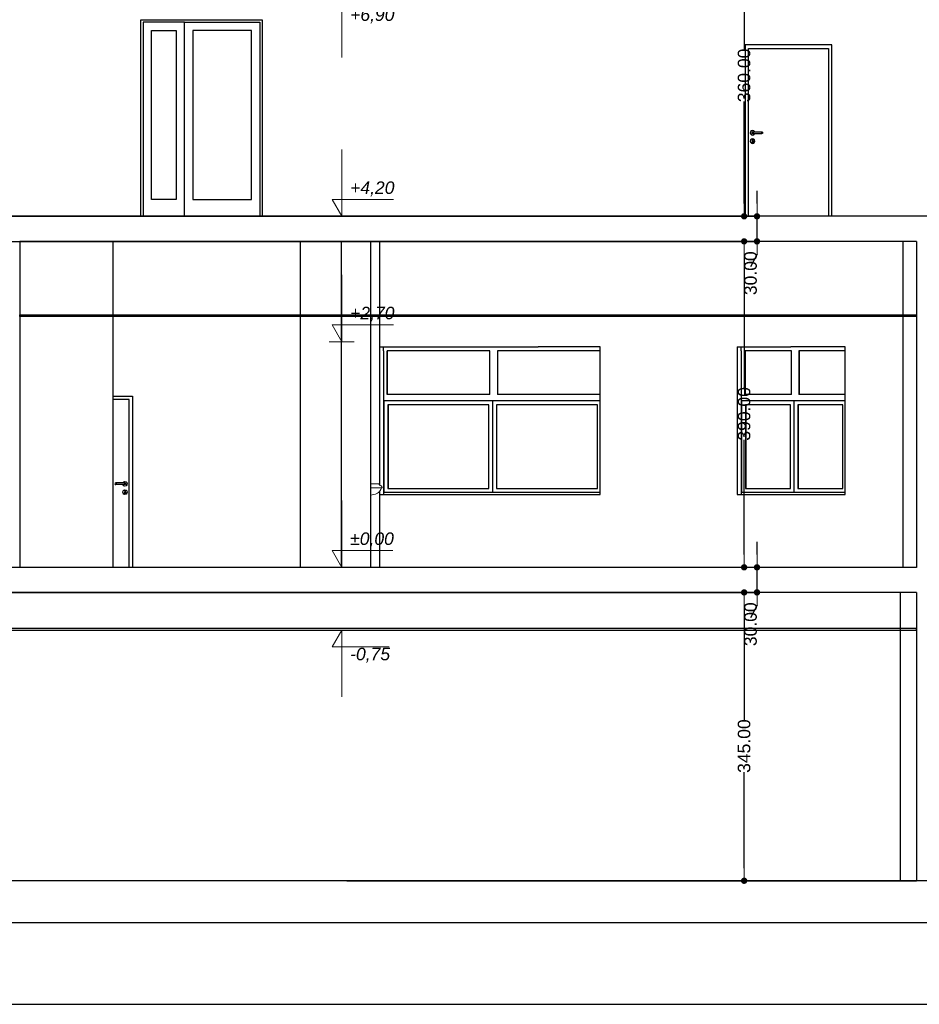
# Model space of a CAD drawing. Header units: millimetres. Extents: x -175445 to -20415, y -559200 to 231527.
# Tile 41 of 256: x -78259 to -67494, y -315450 to -303668. Entities that reach past the tile are written whole.
import ezdxf

# ---------------------------------------------------------------- set-up
doc = ezdxf.new("R2010")
doc.units = ezdxf.units.MM
doc.header["$MEASUREMENT"] = 0
for name, color, linetype in [('Linia', 7, 'Continuous'), ('Polilinia', 7, 'Continuous'), ('Wymiary', 63, 'Continuous')]:
    doc.layers.add(name, color=color, linetype=linetype)
doc.styles.add('Arial', font='txt')
doc.dimstyles.new('GENERATED_STYLE__1', dxfattribs={"dimtxt": 150, "dimasz": 152, "dimexe": 0.18, "dimexo": 0, "dimgap": 0.09, "dimtad": 1, "dimtih": 1, "dimtoh": 1, "dimlfac": 0.1, "dimzin": 0, "dimdsep": 46, "dimtxsty": 'Arial', "dimblk": 'ARROWHEAD_11', "dimblk1": 'ARROWHEAD_11', "dimblk2": 'ARROWHEAD_11', "dimcen": 0.09, "dimclrd": 114, "dimclre": 114, "dimclrt": 114, "dimazin": 0, "dimtfac": 1, "dimtdec": 4, "dimtmove": 0, "dimatfit": 3, "dimfxl": 1, "dimtolj": 1, "dimtzin": 0, "dimarcsym": 0})

# ---------------------------------------------------------------- blocks, each defined once
blk = doc.blocks.new('ARROWHEAD_11')
at = {"color": 0, "linetype": 'Continuous', "lineweight": 0}
blk.add_line((0, 0), (-1, 0), dxfattribs=at)
at = {"color": 0, "linetype": 'Continuous', "lineweight": 0, "const_width": 0.25, "flags": 128}
blk.add_lwpolyline([(-0.125, 0, 1), (0.125, 0, 1)], format="xyb", close=True, dxfattribs=at)
blk = doc.blocks.new('*D4123')
at = {"layer": 'Defpoints', "color": 0}
for p in [(-106639, -310521), (-69590, -310521), (-67624, -313971)]:
    blk.add_point(p, dxfattribs=at)
at = {"layer": 'Wymiary', "color": 114, "lineweight": -2}
for p, q in [((-106639, -310521), (-69589, -310521)), ((-69590, -310673), (-69590, -312049)), ((-69590, -313819), (-69590, -312671)), ((-67624, -313971), (-69590, -313971))]:
    blk.add_line(p, q, dxfattribs=at)
at = {"layer": 'Wymiary', "color": 114, "lineweight": -2, "xscale": 152, "yscale": 152, "zscale": 152}
for p, rotation in [((-69590, -310521), 90), ((-69590, -313971), 270)]:
    blk.add_blockref('ARROWHEAD_11', p, dxfattribs=dict(at, rotation=rotation))
at = {"layer": 'Wymiary', "color": 114, "lineweight": 13, "insert": (-69590, -312360), "char_height": 150, "attachment_point": 5, "rotation": 90, "style": 'Arial'}
blk.add_mtext('\\A1;345.00', dxfattribs=at)
blk = doc.blocks.new('*D4124')
at = {"layer": 'Defpoints', "color": 0}
for p in [(-106507, -310221), (-69436, -310221), (-106639, -310521)]:
    blk.add_point(p, dxfattribs=at)
at = {"layer": 'Wymiary', "color": 114, "lineweight": -2}
for p, q in [((-69436, -310069), (-69436, -309917)), ((-106507, -310221), (-69436, -310221)), ((-69436, -310521), (-69436, -310221)), ((-106639, -310521), (-69436, -310521)), ((-69436, -310673), (-69513, -310825))]:
    blk.add_line(p, q, dxfattribs=at)
at = {"layer": 'Wymiary', "color": 114, "lineweight": -2, "xscale": 152, "yscale": 152, "zscale": 152}
for p, rotation in [((-69436, -310221), 270), ((-69436, -310521), 90)]:
    blk.add_blockref('ARROWHEAD_11', p, dxfattribs=dict(at, rotation=rotation))
at = {"layer": 'Wymiary', "color": 114, "lineweight": 13, "insert": (-69513, -310902), "char_height": 150, "attachment_point": 5, "rotation": 90, "style": 'Arial'}
blk.add_mtext('\\A1;30.00', dxfattribs=at)
blk = doc.blocks.new('*D4125')
at = {"layer": 'Defpoints', "color": 0}
for p in [(-99569, -306321), (-69590, -306321), (-106507, -310221)]:
    blk.add_point(p, dxfattribs=at)
at = {"layer": 'Wymiary', "color": 114, "lineweight": -2}
for p, q in [((-99569, -306321), (-69589, -306321)), ((-69590, -306473), (-69590, -308074)), ((-69590, -310069), (-69590, -308696)), ((-106507, -310221), (-69589, -310221))]:
    blk.add_line(p, q, dxfattribs=at)
at = {"layer": 'Wymiary', "color": 114, "lineweight": -2, "xscale": 152, "yscale": 152, "zscale": 152}
for p, rotation in [((-69590, -306321), 90), ((-69590, -310221), 270)]:
    blk.add_blockref('ARROWHEAD_11', p, dxfattribs=dict(at, rotation=rotation))
at = {"layer": 'Wymiary', "color": 114, "lineweight": 13, "insert": (-69590, -308385), "char_height": 150, "attachment_point": 5, "rotation": 90, "style": 'Arial'}
blk.add_mtext('\\A1;390.00', dxfattribs=at)
blk = doc.blocks.new('*D4126')
at = {"layer": 'Defpoints', "color": 0}
for p in [(-99569, -306021), (-69436, -306021), (-99569, -306321)]:
    blk.add_point(p, dxfattribs=at)
at = {"layer": 'Wymiary', "color": 114, "lineweight": -2}
for p, q in [((-69436, -305869), (-69436, -305717)), ((-99569, -306021), (-69436, -306021)), ((-69436, -306321), (-69436, -306021)), ((-99569, -306321), (-69436, -306321)), ((-69436, -306473), (-69513, -306625))]:
    blk.add_line(p, q, dxfattribs=at)
at = {"layer": 'Wymiary', "color": 114, "lineweight": -2, "xscale": 152, "yscale": 152, "zscale": 152}
for p, rotation in [((-69436, -306021), 270), ((-69436, -306321), 90)]:
    blk.add_blockref('ARROWHEAD_11', p, dxfattribs=dict(at, rotation=rotation))
at = {"layer": 'Wymiary', "color": 114, "lineweight": 13, "insert": (-69513, -306702), "char_height": 150, "attachment_point": 5, "rotation": 90, "style": 'Arial'}
blk.add_mtext('\\A1;30.00', dxfattribs=at)
blk = doc.blocks.new('*D4127')
at = {"layer": 'Defpoints', "color": 0}
for p in [(-100086, -302421), (-69590, -302421), (-99569, -306021)]:
    blk.add_point(p, dxfattribs=at)
at = {"layer": 'Wymiary', "color": 114, "lineweight": -2}
for p, q in [((-100086, -302421), (-69589, -302421)), ((-69590, -302573), (-69590, -304024)), ((-69590, -305869), (-69590, -304646)), ((-99569, -306021), (-69589, -306021))]:
    blk.add_line(p, q, dxfattribs=at)
at = {"layer": 'Wymiary', "color": 114, "lineweight": -2, "xscale": 152, "yscale": 152, "zscale": 152}
for p, rotation in [((-69590, -302421), 90), ((-69590, -306021), 270)]:
    blk.add_blockref('ARROWHEAD_11', p, dxfattribs=dict(at, rotation=rotation))
at = {"layer": 'Wymiary', "color": 114, "lineweight": 13, "insert": (-69590, -304335), "char_height": 150, "attachment_point": 5, "rotation": 90, "style": 'Arial'}
blk.add_mtext('\\A1;360.00', dxfattribs=at)

msp = doc.modelspace()

# ---------------------------------------------------------------- linework, layer by layer
at = {"layer": 'Linia'}
for p, q in [((-76808.877, -303711.225), (-76808.877, -303671.225)), ((-76808.877, -303671.225), (-75358.877, -303671.225)), ((-76808.877, -306021.225), (-76808.877, -303711.225)), ((-76780.877, -303699.225), (-76780.877, -303799.225)), ((-76286.877, -303699.225), (-76780.877, -303699.225)), ((-76286.877, -306021.225), (-76286.877, -303699.225)), ((-76286.877, -303699.225), (-75386.877, -303699.225)), ((-75386.877, -303699.225), (-75386.877, -303799.225)), ((-75358.877, -303671.225), (-75358.877, -303711.225)), ((-75358.877, -303711.225), (-75358.877, -306021.225)), ((-76780.877, -303799.225), (-76780.877, -305821.225)), ((-76680.877, -305821.225), (-76680.877, -303799.225)), ((-76680.877, -303799.225), (-76386.877, -303799.225)), ((-76386.877, -303799.225), (-76386.877, -305821.225)), ((-76186.877, -303799.225), (-76186.877, -305821.225)), ((-75486.877, -303799.225), (-76186.877, -303799.225)), ((-75486.877, -305821.225), (-75486.877, -303799.225)), ((-75386.877, -303799.225), (-75386.877, -305821.225)), ((-69578.877, -303971.225), (-69578.877, -304011.225)), ((-68538.877, -303971.225), (-69578.877, -303971.225)), ((-69578.877, -304011.225), (-69578.877, -306021.225)), ((-69538.877, -306021.225), (-69538.877, -304011.225)), ((-69538.877, -304011.225), (-68578.877, -304011.225)), ((-68578.877, -304011.225), (-68578.877, -306021.225)), ((-68538.877, -304011.225), (-68538.877, -303971.225)), ((-68538.877, -306021.225), (-68538.877, -304011.225)), ((-69512.26, -305007.725), (-69515.877, -305021.225)), ((-69502.377, -304997.843), (-69512.26, -305007.725)), ((-69488.877, -304994.225), (-69502.377, -304997.843)), ((-69495.948, -305014.154), (-69498.877, -305021.225)), ((-69494.396, -305014.154), (-69497.155, -305021.225)), ((-69488.877, -305011.225), (-69495.948, -305014.154)), ((-69489.581, -305014.154), (-69491.693, -305021.225)), ((-69475.377, -304997.843), (-69488.877, -304994.225)), ((-69488.877, -305011.225), (-69487.735, -305011.225)), ((-69487.735, -305011.225), (-69484.483, -305011.225)), ((-69484.483, -305011.225), (-69479.617, -305011.225)), ((-69482.376, -305014.154), (-69483.519, -305021.225)), ((-69479.617, -305011.225), (-69473.877, -305011.225)), ((-69465.494, -305007.725), (-69475.377, -304997.843)), ((-69473.877, -305011.225), (-69393.877, -305011.225)), ((-69464.556, -305011.225), (-69465.494, -305007.725)), ((-69393.877, -305011.225), (-69388.137, -305011.225)), ((-69388.137, -305011.225), (-69383.27, -305011.225)), ((-69385.378, -305014.154), (-69384.235, -305021.225)), ((-69383.27, -305011.225), (-69380.019, -305011.225)), ((-69380.019, -305011.225), (-69378.877, -305011.225)), ((-69378.877, -305011.225), (-69371.806, -305014.154)), ((-69378.172, -305014.154), (-69376.061, -305021.225)), ((-69373.358, -305014.154), (-69370.599, -305021.225)), ((-69371.806, -305014.154), (-69368.877, -305021.225)), ((-69515.877, -305021.225), (-69512.26, -305034.725)), ((-69512.26, -305107.725), (-69515.877, -305121.225)), ((-69515.877, -305121.225), (-69512.26, -305134.725)), ((-69512.26, -305034.725), (-69502.377, -305044.608)), ((-69502.377, -305097.843), (-69512.26, -305107.725)), ((-69502.377, -305044.608), (-69488.877, -305048.225)), ((-69488.877, -305094.225), (-69502.377, -305097.843)), ((-69498.877, -305021.225), (-69495.948, -305028.297)), ((-69497.155, -305021.225), (-69494.396, -305028.297)), ((-69496.345, -305111.533), (-69495.597, -305109.586)), ((-69496.345, -305111.533), (-69493.877, -305116.825)), ((-69495.948, -305028.297), (-69488.877, -305031.225)), ((-69494.252, -305106.082), (-69495.597, -305109.586)), ((-69488.877, -305103.8), (-69494.252, -305106.082)), ((-69493.877, -305118.339), (-69493.877, -305116.825)), ((-69493.877, -305118.339), (-69493.877, -305121.225)), ((-69493.877, -305121.225), (-69493.877, -305124.112)), ((-69493.877, -305124.112), (-69493.877, -305129.886)), ((-69493.877, -305129.886), (-69493.877, -305133.725)), ((-69491.693, -305021.225), (-69489.581, -305028.297)), ((-69488.877, -305031.225), (-69487.735, -305031.225)), ((-69488.877, -305048.225), (-69475.377, -305044.608)), ((-69475.377, -305097.843), (-69488.877, -305094.225)), ((-69483.502, -305106.082), (-69488.877, -305103.8)), ((-69487.735, -305031.225), (-69484.483, -305031.225)), ((-69484.483, -305031.225), (-69479.617, -305031.225)), ((-69483.877, -305116.825), (-69481.409, -305111.533)), ((-69483.877, -305116.825), (-69483.877, -305118.339)), ((-69483.877, -305118.339), (-69483.877, -305121.225)), ((-69483.877, -305121.225), (-69483.877, -305124.112)), ((-69483.877, -305124.112), (-69483.877, -305129.886)), ((-69483.877, -305129.886), (-69483.877, -305133.725)), ((-69483.519, -305021.225), (-69482.376, -305028.297)), ((-69483.502, -305106.082), (-69482.157, -305109.586)), ((-69481.409, -305111.533), (-69482.157, -305109.586)), ((-69479.617, -305031.225), (-69473.877, -305031.225)), ((-69475.377, -305044.608), (-69465.494, -305034.725)), ((-69465.494, -305107.725), (-69475.377, -305097.843)), ((-69473.877, -305031.225), (-69393.877, -305031.225)), ((-69465.494, -305034.725), (-69464.556, -305031.225)), ((-69461.877, -305121.225), (-69465.494, -305107.725)), ((-69465.494, -305134.725), (-69461.877, -305121.225)), ((-69393.877, -305031.225), (-69388.137, -305031.225)), ((-69388.137, -305031.225), (-69383.27, -305031.225)), ((-69384.235, -305021.225), (-69385.378, -305028.297)), ((-69383.27, -305031.225), (-69380.019, -305031.225)), ((-69380.019, -305031.225), (-69378.877, -305031.225)), ((-69371.806, -305028.297), (-69378.877, -305031.225)), ((-69376.061, -305021.225), (-69378.172, -305028.297)), ((-69370.599, -305021.225), (-69373.358, -305028.297)), ((-69368.877, -305021.225), (-69371.806, -305028.297)), ((-69512.26, -305134.725), (-69502.377, -305144.608)), ((-69502.377, -305144.608), (-69488.877, -305148.225)), ((-69492.412, -305137.261), (-69493.877, -305133.725)), ((-69488.877, -305138.725), (-69492.412, -305137.261)), ((-69485.341, -305137.261), (-69488.877, -305138.725)), ((-69488.877, -305148.225), (-69475.377, -305144.608)), ((-69483.877, -305133.725), (-69485.341, -305137.261)), ((-69475.377, -305144.608), (-69465.494, -305134.725)), ((-76780.877, -305821.225), (-76780.877, -306021.225)), ((-76386.877, -305821.225), (-76680.877, -305821.225)), ((-76186.877, -305821.225), (-75486.877, -305821.225)), ((-75386.877, -305821.225), (-75386.877, -306021.225)), ((-67358.877, -306021.225), (-82058.877, -306021.225)), ((-78258.87, -306321.225), (-78258.87, -310221.225)), ((-67528.87, -306321.225), (-78258.87, -306321.225)), ((-77143.87, -306321.225), (-77143.87, -310221.225)), ((-74898.848, -310221.225), (-74898.848, -306321.225)), ((-74408.848, -310221.225), (-74408.848, -306321.225)), ((-74058.87, -310221.225), (-74058.87, -306321.225)), ((-73948.87, -309238.225), (-73948.87, -306321.225)), ((-67688.877, -310221.225), (-67688.877, -306321.225)), ((-67528.87, -306321.225), (-67528.87, -310221.225)), ((-73948.87, -307581.225), (-73071.519, -307581.225)), ((-73907.182, -307631.225), (-73907.182, -307581.225)), ((-73071.519, -307581.225), (-72054.593, -307581.225)), ((-71314.192, -307581.225), (-72054.593, -307581.225)), ((-71314.192, -309351.225), (-71314.192, -307581.225)), ((-69673.861, -307581.225), (-69031.891, -307581.225)), ((-69673.861, -307581.225), (-69673.861, -309351.225)), ((-69625.819, -307631.225), (-69625.819, -307581.225)), ((-68381.236, -307581.225), (-69031.891, -307581.225)), ((-68381.236, -309351.225), (-68381.236, -307581.225)), ((-73907.182, -307631.225), (-73907.182, -309301.225)), ((-73862.742, -308151.225), (-73862.742, -307631.225)), ((-72631.77, -307631.225), (-73862.742, -307631.225)), ((-73855.867, -308151.225), (-73855.867, -307631.225)), ((-72631.77, -308151.225), (-72631.77, -307631.225)), ((-72542.891, -307631.225), (-72542.891, -308151.225)), ((-71314.192, -307631.225), (-72542.891, -307631.225)), ((-72536.017, -308151.225), (-72536.017, -307631.225)), ((-69625.819, -307631.225), (-69625.819, -309301.225)), ((-69582.116, -308151.225), (-69582.116, -307631.225)), ((-69022.721, -307631.225), (-69582.116, -307631.225)), ((-69574.829, -308151.225), (-69574.829, -307631.225)), ((-69022.721, -308151.225), (-69022.721, -307631.225)), ((-68935.315, -307631.225), (-68935.315, -308151.225)), ((-68381.236, -307631.225), (-68935.315, -307631.225)), ((-68928.028, -308151.225), (-68928.028, -307631.225)), ((-77143.87, -308171.225), (-76908.87, -308171.225)), ((-76908.87, -308171.225), (-76908.87, -308211.225)), ((-72631.77, -308151.225), (-73862.742, -308151.225)), ((-71314.192, -308151.225), (-72542.891, -308151.225)), ((-69022.721, -308151.225), (-69582.116, -308151.225)), ((-68381.236, -308151.225), (-68935.315, -308151.225)), ((-76948.87, -308211.225), (-77143.87, -308211.225)), ((-76948.87, -310221.225), (-76948.87, -308211.225)), ((-76908.87, -308211.225), (-76908.87, -310221.225)), ((-73896.42, -308276.225), (-73896.42, -308226.225)), ((-73896.42, -308226.225), (-72598.789, -308226.225)), ((-73896.42, -309276.225), (-73896.42, -308276.225)), ((-73851.98, -308276.225), (-73851.98, -309276.225)), ((-72643.228, -308276.225), (-73851.98, -308276.225)), ((-73845.106, -309276.225), (-73845.106, -308276.225)), ((-72643.228, -309276.225), (-72643.228, -308276.225)), ((-72598.789, -308276.225), (-72598.789, -308226.225)), ((-72598.789, -308226.225), (-71314.192, -308226.225)), ((-72598.789, -309276.225), (-72598.789, -308276.225)), ((-72554.349, -308276.225), (-72554.349, -309276.225)), ((-71345.597, -308276.225), (-72554.349, -308276.225)), ((-72547.475, -309276.225), (-72547.475, -308276.225)), ((-71345.597, -309276.225), (-71345.597, -308276.225)), ((-69616.113, -308276.225), (-69616.113, -308226.225)), ((-69616.113, -308226.225), (-68991.164, -308226.225)), ((-69616.113, -309276.225), (-69616.113, -308276.225)), ((-69572.411, -308276.225), (-69572.411, -309276.225)), ((-69034.866, -308276.225), (-69572.411, -308276.225)), ((-69565.123, -309276.225), (-69565.123, -308276.225)), ((-69034.866, -309276.225), (-69034.866, -308276.225)), ((-68991.164, -308276.225), (-68991.164, -308226.225)), ((-68991.164, -308226.225), (-68381.236, -308226.225)), ((-68991.164, -309276.225), (-68991.164, -308276.225)), ((-68947.461, -308276.225), (-68947.461, -309276.225)), ((-68409.917, -308276.225), (-68947.461, -308276.225)), ((-68940.174, -309276.225), (-68940.174, -308276.225)), ((-68409.917, -309276.225), (-68409.917, -308276.225)), ((-77115.941, -309214.154), (-77118.87, -309221.225)), ((-77118.87, -309221.225), (-77115.941, -309228.297)), ((-77114.389, -309214.154), (-77117.148, -309221.225)), ((-77117.148, -309221.225), (-77114.389, -309228.297)), ((-77108.87, -309211.225), (-77115.941, -309214.154)), ((-77115.941, -309228.297), (-77108.87, -309231.225)), ((-77109.575, -309214.154), (-77111.687, -309221.225)), ((-77111.687, -309221.225), (-77109.575, -309228.297)), ((-77107.728, -309211.225), (-77108.87, -309211.225)), ((-77107.728, -309231.225), (-77108.87, -309231.225)), ((-77104.477, -309211.225), (-77107.728, -309211.225)), ((-77104.477, -309231.225), (-77107.728, -309231.225)), ((-77099.611, -309211.225), (-77104.477, -309211.225)), ((-77099.611, -309231.225), (-77104.477, -309231.225)), ((-77102.37, -309214.154), (-77103.512, -309221.225)), ((-77103.512, -309221.225), (-77102.37, -309228.297)), ((-77093.87, -309211.225), (-77099.611, -309211.225)), ((-77093.87, -309231.225), (-77099.611, -309231.225)), ((-77013.87, -309211.225), (-77093.87, -309211.225)), ((-77013.87, -309231.225), (-77093.87, -309231.225)), ((-77023.191, -309211.225), (-77022.253, -309207.725)), ((-77022.253, -309234.725), (-77023.191, -309231.225)), ((-77022.253, -309207.725), (-77012.37, -309197.843)), ((-77012.37, -309244.608), (-77022.253, -309234.725)), ((-77008.13, -309211.225), (-77013.87, -309211.225)), ((-77008.13, -309231.225), (-77013.87, -309231.225)), ((-77012.37, -309197.843), (-76998.87, -309194.225)), ((-76998.87, -309248.225), (-77012.37, -309244.608)), ((-77003.264, -309211.225), (-77008.13, -309211.225)), ((-77003.264, -309231.225), (-77008.13, -309231.225)), ((-77005.371, -309214.154), (-77004.228, -309221.225)), ((-77004.228, -309221.225), (-77005.371, -309228.297)), ((-77000.012, -309211.225), (-77003.264, -309211.225)), ((-77000.012, -309231.225), (-77003.264, -309231.225)), ((-76998.87, -309211.225), (-77000.012, -309211.225)), ((-76998.87, -309231.225), (-77000.012, -309231.225)), ((-76998.87, -309194.225), (-76985.37, -309197.843)), ((-76998.87, -309211.225), (-76991.799, -309214.154)), ((-76991.799, -309228.297), (-76998.87, -309231.225)), ((-76985.37, -309244.608), (-76998.87, -309248.225)), ((-76998.166, -309214.154), (-76996.054, -309221.225)), ((-76996.054, -309221.225), (-76998.166, -309228.297)), ((-76993.351, -309214.154), (-76990.592, -309221.225)), ((-76990.592, -309221.225), (-76993.351, -309228.297)), ((-76991.799, -309214.154), (-76988.87, -309221.225)), ((-76988.87, -309221.225), (-76991.799, -309228.297)), ((-76985.37, -309197.843), (-76975.488, -309207.725)), ((-76975.488, -309234.725), (-76985.37, -309244.608)), ((-76975.488, -309207.725), (-76971.87, -309221.225)), ((-76971.87, -309221.225), (-76975.488, -309234.725)), ((-77025.87, -309321.225), (-77022.253, -309307.725)), ((-77022.253, -309334.725), (-77025.87, -309321.225)), ((-77022.253, -309307.725), (-77012.37, -309297.843)), ((-77012.37, -309344.608), (-77022.253, -309334.725)), ((-77012.37, -309297.843), (-76998.87, -309294.225)), ((-76998.87, -309348.225), (-77012.37, -309344.608)), ((-77005.591, -309309.586), (-77006.338, -309311.533)), ((-77004.245, -309306.082), (-77005.591, -309309.586)), ((-76998.87, -309303.8), (-77004.245, -309306.082)), ((-77003.87, -309318.339), (-77003.87, -309316.825)), ((-77003.87, -309318.339), (-77003.87, -309321.225)), ((-77003.87, -309321.225), (-77003.87, -309324.112)), ((-77003.87, -309324.112), (-77003.87, -309329.886)), ((-77003.87, -309329.886), (-77003.87, -309333.725)), ((-77002.406, -309337.261), (-77003.87, -309333.725)), ((-76998.87, -309338.725), (-77002.406, -309337.261)), ((-76998.87, -309294.225), (-76985.37, -309297.843)), ((-76993.495, -309306.082), (-76998.87, -309303.8)), ((-76995.335, -309337.261), (-76998.87, -309338.725)), ((-76985.37, -309344.608), (-76998.87, -309348.225)), ((-76993.87, -309333.725), (-76995.335, -309337.261)), ((-76993.87, -309316.825), (-76991.402, -309311.533)), ((-76993.87, -309316.825), (-76993.87, -309318.339)), ((-76993.87, -309318.339), (-76993.87, -309321.225)), ((-76993.87, -309321.225), (-76993.87, -309324.112)), ((-76993.87, -309324.112), (-76993.87, -309329.886)), ((-76993.87, -309329.886), (-76993.87, -309333.725)), ((-76992.15, -309309.586), (-76993.495, -309306.082)), ((-76991.402, -309311.533), (-76992.15, -309309.586)), ((-76985.37, -309297.843), (-76975.488, -309307.725)), ((-76975.488, -309334.725), (-76985.37, -309344.608)), ((-76975.488, -309307.725), (-76971.87, -309321.225)), ((-76971.87, -309321.225), (-76975.488, -309334.725)), ((-73948.87, -310221.225), (-73948.87, -309309.512)), ((-73948.87, -309351.225), (-73071.519, -309351.225)), ((-73907.182, -309301.225), (-73907.182, -309351.225)), ((-73896.42, -309326.225), (-73896.42, -309276.225)), ((-72598.789, -309326.225), (-73896.42, -309326.225)), ((-73851.98, -309276.225), (-72643.228, -309276.225)), ((-73071.519, -309351.225), (-72054.593, -309351.225)), ((-72598.789, -309326.225), (-72598.789, -309276.225)), ((-71314.192, -309326.225), (-72598.789, -309326.225)), ((-72554.349, -309276.225), (-71345.597, -309276.225)), ((-72054.593, -309351.225), (-71314.192, -309351.225)), ((-69673.861, -309351.225), (-69031.891, -309351.225)), ((-69625.819, -309301.225), (-69625.819, -309351.225)), ((-69616.113, -309326.225), (-69616.113, -309276.225)), ((-68991.164, -309326.225), (-69616.113, -309326.225)), ((-69572.411, -309276.225), (-69034.866, -309276.225)), ((-69031.891, -309351.225), (-68381.236, -309351.225)), ((-68991.164, -309326.225), (-68991.164, -309276.225)), ((-68381.236, -309326.225), (-68991.164, -309326.225)), ((-68947.461, -309276.225), (-68409.917, -309276.225)), ((-67528.87, -310221.225), (-78258.87, -310221.225)), ((-67529.173, -310521.225), (-81859.173, -310521.225)), ((-67719.173, -313971.225), (-67719.173, -310521.225)), ((-67529.173, -310521.225), (-67529.173, -313971.225)), ((-77751.854, -313971.225), (-78735.232, -313971.225)), ((-76772.437, -313971.225), (-77751.854, -313971.225)), ((-75797.068, -313971.225), (-76772.437, -313971.225)), ((-74825.831, -313971.225), (-75797.068, -313971.225)), ((-74342.322, -313971.225), (-74825.831, -313971.225)), ((-74342.322, -313971.225), (-74092.995, -313971.225)), ((-74092.995, -313971.225), (-73071.519, -313971.225)), ((-73071.519, -313971.225), (-72054.593, -313971.225)), ((-72054.593, -313971.225), (-71042.295, -313971.225)), ((-71042.295, -313971.225), (-70034.702, -313971.225)), ((-70034.702, -313971.225), (-69031.891, -313971.225)), ((-69031.891, -313971.225), (-68033.938, -313971.225)), ((-68033.938, -313971.225), (-67719.173, -313971.225)), ((-67719.173, -313971.225), (-67529.173, -313971.225)), ((-66929.173, -313971.225), (-67529.173, -313971.225)), ((-134572.317, -315449.627), (-57048.771, -315449.627))]:
    msp.add_line(p, q, dxfattribs=at)
at = {"layer": 'Linia', "color": 8, "lineweight": 5}
for p, q in [((-74050.602, -309221.225), (-74058.87, -309221.225)), ((-74027.352, -309221.225), (-74050.602, -309221.225)), ((-74009.268, -309221.225), (-74027.352, -309221.225)), ((-73977.832, -309221.225), (-74009.267, -309221.225)), ((-73961.798, -309221.225), (-73977.832, -309221.225)), ((-73961.798, -309221.225), (-73961.663, -309221.325)), ((-73961.663, -309221.325), (-73961.04, -309223.887)), ((-73961.04, -309223.887), (-73955.793, -309231.774)), ((-73955.793, -309231.774), (-73953.886, -309234.315)), ((-73953.886, -309234.315), (-73950.946, -309236.927)), ((-73950.946, -309236.927), (-73947.434, -309239.122)), ((-73947.434, -309239.122), (-73945.446, -309239.979)), ((-73945.446, -309239.979), (-73941.737, -309241.577)), ((-73941.737, -309241.577), (-73935.184, -309245.674)), ((-73935.184, -309245.674), (-73929.695, -309250.548)), ((-73929.695, -309250.548), (-73925.44, -309256.05)), ((-73925.44, -309256.05), (-73922.545, -309262.013)), ((-74026.032, -309271.225), (-74058.87, -309271.225)), ((-74042.701, -309355.063), (-74058.87, -309357.342)), ((-74002.757, -309343.866), (-74042.701, -309355.063)), ((-73996.376, -309271.225), (-74026.032, -309271.225)), ((-73984.407, -309335.796), (-74002.757, -309343.866)), ((-73973.31, -309271.225), (-73996.376, -309271.225)), ((-73977.946, -309333.055), (-73984.407, -309335.796)), ((-73964.269, -309324.598), (-73977.946, -309333.055)), ((-73938.757, -309271.225), (-73973.31, -309271.225)), ((-73952.793, -309314.519), (-73964.269, -309324.598)), ((-73943.867, -309303.125), (-73952.793, -309314.519)), ((-73937.761, -309290.761), (-73943.867, -309303.125)), ((-73921.121, -309271.225), (-73938.757, -309271.225)), ((-73934.66, -309277.804), (-73937.761, -309290.761)), ((-73934.66, -309271.225), (-73934.66, -309277.804)), ((-73922.545, -309262.013), (-73921.098, -309268.256)), ((-73921.098, -309268.256), (-73921.121, -309271.125))]:
    msp.add_line(p, q, dxfattribs=at)
at = {"layer": 'Polilinia', "flags": 128}
for points in [[(-78258.87, -307201.225), (-67528.87, -307201.225), (-67528.87, -307221.225), (-78258.87, -307221.225)], [(-81859.173, -310971.225), (-67529.173, -310971.225), (-67529.173, -310951.225), (-81859.173, -310951.225)]]:
    msp.add_lwpolyline(points, close=True, dxfattribs=at)
for points in [[(-59758.87, -314471.219), (-59758.87, -313971.225), (-132989.173, -313971.225), (-132989.173, -314471.219)], [(-132389.173, -314471.219), (-60358.87, -314471.219)]]:
    msp.add_lwpolyline(points, dxfattribs=at)
at = {"layer": 'Wymiary', "color": 114, "lineweight": 13}
for p, q in [((-74404.659, -303321.225), (-74404.659, -304121.225)), ((-74404.659, -306021.225), (-74404.659, -305221.225)), ((-74404.659, -306021.225), (-74520.659, -305821.225)), ((-74520.659, -305821.225), (-74404.659, -305821.225)), ((-74404.659, -305821.225), (-73784.886, -305821.225)), ((-74404.659, -306021.225), (-74554.659, -306021.225)), ((-74404.659, -306021.225), (-74254.659, -306021.225)), ((-74404.659, -307521.225), (-74404.659, -306721.225)), ((-74404.659, -307521.225), (-74520.659, -307321.225)), ((-74520.659, -307321.225), (-74404.659, -307321.225)), ((-74404.659, -307321.225), (-73784.886, -307321.225)), ((-74404.659, -307521.225), (-74554.659, -307521.225)), ((-74404.659, -307521.225), (-74254.659, -307521.225)), ((-74404.659, -310221.225), (-74404.659, -309421.225)), ((-74404.659, -310221.225), (-74520.659, -310021.225)), ((-74520.659, -310021.225), (-74404.659, -310021.225)), ((-74404.659, -310021.225), (-73793.115, -310021.225)), ((-74404.659, -310221.225), (-74554.659, -310221.225)), ((-74404.659, -310221.225), (-74254.659, -310221.225)), ((-74404.659, -310971.225), (-74554.659, -310971.225)), ((-74404.659, -310971.225), (-74520.659, -311171.225)), ((-74404.659, -310971.225), (-74254.659, -310971.225)), ((-74404.659, -310971.225), (-74404.659, -311771.225)), ((-74520.659, -311171.225), (-74404.659, -311171.225)), ((-74404.659, -311171.225), (-73837.001, -311171.225))]:
    msp.add_line(p, q, dxfattribs=at)

# ---------------------------------------------------------------- texts
at = {"layer": 'Wymiary', "color": 114, "lineweight": 13, "char_height": 150, "attachment_point": 7, "style": 'Arial'}
for s, insert in [('\\A1;{\\fArial|b0|i1|c238|p38;+6,90}', (-74304.659, -303711.225)), ('\\A1;{\\fArial|b0|i1|c238|p38;+4,20}', (-74304.659, -305781.225)), ('\\A1;{\\fArial|b0|i1|c238|p38;+2,70}', (-74304.659, -307281.225)), ('\\A1;{\\fArial|b0|i1|c238|p38;±0,00}', (-74304.659, -309981.225)), ('\\A1;{\\fArial|b0|i1|c238|p38;-0,75}', (-74304.659, -311361.225))]:
    msp.add_mtext(s, dxfattribs=dict(at, insert=insert))

# ---------------------------------------------------------------- dimensions: what is measured, and where the dimension line sits
at = {"layer": 'Wymiary', "color": 114, "lineweight": 13}
for base, p1, p2, picture, middle in [((-69589.547, -302421.226), (-99569.021, -306021.225), (-100085.752, -302421.226), '*D4127', (-69589.547, -304335.055)), ((-69436.092, -306021.225), (-99569.021, -306321.226), (-99569.021, -306021.225), '*D4126', (-69512.82, -306701.953)), ((-69589.547, -306321.226), (-106507.135, -310221.225), (-99569.021, -306321.226), '*D4125', (-69589.547, -308385.055)), ((-69436.092, -310221.225), (-106638.901, -310521.225), (-106507.135, -310221.225), '*D4124', (-69512.82, -310901.953)), ((-69589.547, -310521.225), (-67624.173, -313971.225), (-106638.901, -310521.225), '*D4123', (-69589.547, -312360.054))]:
    dim = msp.add_linear_dim(base=base, p1=p1, p2=p2, angle=90, dimstyle='GENERATED_STYLE__1', dxfattribs=at)
    dim.commit()
    dim.dimension.update_dxf_attribs({"geometry": picture, "text_midpoint": middle, "dimtype": 160, "text_rotation": 90})

doc.saveas('drawing.dxf')
